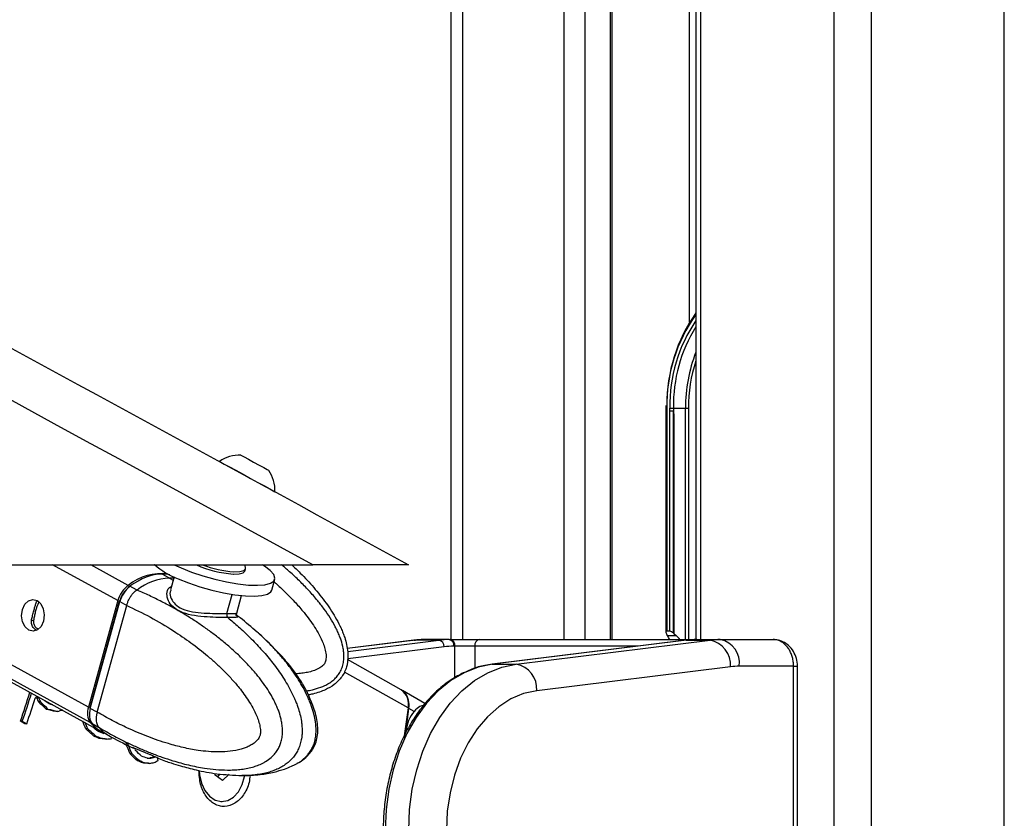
# Model space of a CAD drawing. Header units: millimetres. Extents: x 20 to 22981, y 40 to 19992.
# Tile 49 of 158: x 6504 to 6799, y 6536 to 6776. Entities that reach past the tile are written whole.
import ezdxf

# ---------------------------------------------------------------- set-up
doc = ezdxf.new("R2010")
doc.units = ezdxf.units.MM
doc.header["$LTSCALE"] = 2
doc.layers.add('COMPONENT_GEOMETRY', color=7, linetype='Continuous')
doc.styles.add('SLDTEXTSTYLE0', font='TXT', dxfattribs={"width": 0.75})
doc.dimstyles.new('SLDDIMSTYLE0', dxfattribs={"dimtxt": 100, "dimasz": 6.604, "dimexe": 0, "dimexo": 0.0625, "dimgap": 25, "dimtad": 0, "dimtih": 1, "dimtoh": 1, "dimdec": 0, "dimrnd": 1e-09, "dimzin": 12, "dimdsep": 46, "dimtxsty": 'SLDTEXTSTYLE0', "dimsah": 1, "dimcen": 0.09, "dimadec": 0, "dimazin": 3, "dimtfac": 1, "dimtdec": 0, "dimtofl": 0, "dimtmove": 0, "dimatfit": 3, "dimfxl": 1, "dimfrac": 2, "dimtolj": 1, "dimtzin": 12, "dimarcsym": 0})

# ---------------------------------------------------------------- blocks, each defined once
blk = doc.blocks.new('_D_4')
at = {"layer": 'COMPONENT_GEOMETRY', "color": 7}
for p, q in [((6638.52, 7959.49), (995.17, 7959.49)), ((1001.52, 7959.49), (1001.52, 5203.33)), ((801.45, 5183.02), (770.98, 5183.02)), ((770.98, 5183.02), (770.98, 5024.27)), ((1201.59, 5183.02), (1232.06, 5183.02)), ((1232.06, 5183.02), (1232.06, 5024.27)), ((770.98, 5024.27), (801.45, 5024.27)), ((1232.06, 5024.27), (1201.59, 5024.27)), ((1001.52, 2118.49), (1001.52, 4874.65)), ((6578.75, 2118.49), (995.17, 2118.49))]:
    blk.add_line(p, q, dxfattribs=at)
for points in [[(1001.52, 7959.49), (1000.51, 7952.89), (1002.54, 7952.89)], [(1001.52, 2118.49), (1002.54, 2125.1), (1000.51, 2125.1)]]:
    blk.add_solid(points, dxfattribs=at)
at = {"layer": 'COMPONENT_GEOMETRY', "color": 7, "char_height": 100, "attachment_point": 1, "style": 'SLDTEXTSTYLE0'}
for s, insert in [('9\'6.98"', (801.45, 5153.18)), ('2921mm', (728.74, 5003.56))]:
    blk.add_mtext(s, dxfattribs=dict(at, insert=insert))

msp = doc.modelspace()

# ---------------------------------------------------------------- linework, layer by layer
at = {"color": 8, "linetype": 'Continuous', "lineweight": 25}
for p, q in [((6748.24, 2191.49), (6748.24, 7939.49)), ((6759.31, 7939.49), (6759.31, 2191.49)), ((6799.26, 2191.49), (6799.26, 7939.49)), ((6708.14, 7760.96), (6708.14, 6590.02)), ((6636.74, 7234.49), (6636.74, 6590.02)), ((6667.23, 6590.02), (6667.23, 7146.36)), ((6673.4, 7141.84), (6673.4, 6590.02)), ((6681.18, 6590.02), (6681.18, 7136.14)), ((6704.86, 6685.26), (6704.86, 7128.96)), ((6698.06, 6659.49), (6697.76, 6659.49)), ((6703.63, 6590.02), (6703.63, 6659.49)), ((6704.51, 6659.49), (6704.51, 6590.02)), ((6525.09, 6565.09), (6438.96, 6612.47)), ((6524.54, 6569.68), (6446.76, 6612.47)), ((6533.39, 6601.7), (6513.81, 6612.47)), ((6536.47, 6606.28), (6525.23, 6612.47)), ((6548.9, 6608.45), (6549.97, 6607.83)), ((6509.75, 6601.31), (6509.21, 6601.6)), ((6566.07, 6597.83), (6567.66, 6603.57)), ((6508.18, 6595.5), (6507.49, 6595.88)), ((6622.61, 6589.83), (6602.18, 6587.3)), ((6602.31, 6586.45), (6629.68, 6589.83)), ((6622.12, 6589.8), (6622.61, 6589.83)), ((6706.73, 6590.02), (6706.78, 6590.02)), ((6631.22, 6587.84), (6602.32, 6584.26)), ((6634.44, 6578.56), (6634.44, 6588.02)), ((6640.4, 6588.02), (6640.4, 6581.37)), ((6689.24, 6588.02), (6640.4, 6588.02)), ((6620.43, 6569.48), (6601.35, 6580.25)), ((6736.06, 6582.02), (6737.23, 6582.02)), ((6619.43, 6574.11), (6619.35, 6574.11))]:
    msp.add_line(p, q, dxfattribs=at)
at = {"color": 7, "linetype": 'Continuous', "lineweight": 25}
for p, q in [((6706.75, 7760.96), (6706.75, 6590.02)), ((6633.39, 6590.02), (6633.39, 7244.18)), ((6681.61, 6590.02), (6681.61, 7135.82)), ((6697.77, 6660.28), (6697.76, 6659.49)), ((6697.76, 6659.49), (6697.76, 6592.2)), ((6698.06, 6659.49), (6698.06, 6592.49)), ((6698.98, 6658.63), (6698.98, 6659.49)), ((6698.98, 6659.49), (6700.03, 6659.49)), ((6698.98, 6592.49), (6698.98, 6658.63)), ((6699.99, 6591.95), (6699.99, 6658.63)), ((6700.03, 6659.49), (6703.63, 6659.49)), ((6700.12, 6657.51), (6700.12, 6591.84)), ((6703.63, 6659.49), (6704.51, 6659.49)), ((6578.6, 6640.81), (6578.61, 6640.8)), ((6580.47, 6634.38), (6580.5, 6634.36)), ((4051.92, 6612.47), (6591.82, 6612.47)), ((6437.42, 6612.47), (6527.99, 6562.64)), ((6544.59, 6612.29), (6544.27, 6612.47)), ((6548.9, 6608.45), (6546.66, 6609.68)), ((6571.48, 6610.56), (6571.67, 6611.27)), ((6550.24, 6608.79), (6549.17, 6604.91)), ((6579.54, 6604.83), (6580.44, 6608.09)), ((6538.99, 6604.9), (6537.01, 6605.99)), ((6539.12, 6604.85), (6538.99, 6604.9)), ((6549.29, 6604.87), (6549.22, 6604.69)), ((6508.99, 6601.35), (6509.21, 6601.6)), ((6533.39, 6601.7), (6524.54, 6569.68)), ((6533.79, 6601.55), (6524.95, 6569.53)), ((6525.1, 6569.37), (6533.95, 6601.39)), ((6533.95, 6601.39), (6536.02, 6600.25)), ((6569.03, 6597.96), (6570.48, 6603.2)), ((6527.18, 6568.24), (6536.02, 6600.24)), ((6536.02, 6600.25), (6536.02, 6600.24)), ((6568.63, 6597.57), (6569.1, 6597.24)), ((6698.98, 6592.49), (6698.06, 6592.49)), ((6622.12, 6589.8), (6602.17, 6587.33)), ((6629.68, 6589.83), (6622.61, 6589.83)), ((6632.76, 6590.02), (6625.69, 6590.02)), ((6632.76, 6590.02), (6633.03, 6590.02)), ((6633.03, 6590.02), (6641.96, 6590.02)), ((6641.96, 6590.02), (6706.78, 6590.02)), ((6703.8, 6589.82), (6645.69, 6582.63)), ((6703.93, 6589.83), (6645.81, 6582.64)), ((6652.88, 6582.64), (6711, 6589.83)), ((6698.22, 6591.25), (6698.03, 6591.53)), ((6698.22, 6591.25), (6700.83, 6591.25)), ((6700.12, 6591.84), (6700.83, 6591.25)), ((6703.8, 6589.82), (6703.93, 6589.83)), ((6703.93, 6589.83), (6711, 6589.83)), ((6706.78, 6590.02), (6707.01, 6590.02)), ((6707.01, 6590.02), (6714.08, 6590.02)), ((6714.08, 6590.02), (6729.95, 6590.02)), ((6634.44, 6588.02), (6634.17, 6588.02)), ((6640.4, 6588.02), (6634.44, 6588.02)), ((6618.39, 6574.9), (6602.3, 6583.99)), ((6645.69, 6582.63), (6645.81, 6582.64)), ((6645.81, 6582.64), (6652.88, 6582.64)), ((6717.15, 6581.86), (6659.03, 6574.67)), ((6736.06, 6582.02), (6719.73, 6582.02)), ((6736.06, 6418.02), (6736.06, 6582.02)), ((6737.23, 6418.02), (6737.23, 6582.02)), ((6625.49, 6570.81), (6618.77, 6574.68)), ((6509.65, 6572.55), (6509.08, 6572.55)), ((6510.3, 6571.18), (6509.73, 6571.18)), ((6512.51, 6569.07), (6511.95, 6569.07)), ((6515.36, 6568.4), (6514.79, 6568.4)), ((6527.18, 6568.23), (6525.1, 6569.37)), ((6620.43, 6569.48), (6619.17, 6560.39)), ((6622.21, 6568.45), (6620.63, 6569.36)), ((6504.71, 6565.52), (6504.15, 6565.52)), ((6505.49, 6564.77), (6504.15, 6565.52)), ((6504.71, 6565.52), (6506.05, 6564.77)), ((6527.18, 6568.24), (6527.18, 6568.23)), ((6506.05, 6564.77), (6505.49, 6564.77)), ((6524.37, 6563.2), (6523.81, 6563.2)), ((6525.63, 6564.79), (6527.61, 6563.71)), ((6527.61, 6563.71), (6527.74, 6563.63)), ((6526.75, 6561.03), (6526.18, 6561.03)), ((6528.38, 6560.37), (6527.81, 6560.37)), ((6528.47, 6562.38), (6530.63, 6561.2)), ((6530.01, 6560.13), (6529.45, 6560.13)), ((6536.35, 6558.74), (6535.79, 6558.74)), ((6538.63, 6557.32), (6542.73, 6555.64)), ((6537.62, 6555.7), (6537.05, 6555.7)), ((6539.83, 6553.65), (6539.26, 6553.65)), ((6543.64, 6554.5), (6543.08, 6554.5)), ((6544.56, 6554.84), (6543.99, 6554.84)), ((6545.69, 6554.33), (6547.7, 6553.57)), ((6541.39, 6553.01), (6540.83, 6553.01)), ((6542.91, 6552.84), (6542.35, 6552.84)), ((6562.56, 6549.31), (6562.54, 6549.85)), ((6564.73, 6547.71), (6562.56, 6549.31)), ((6564.11, 6549.58), (6563.25, 6548.8)), ((6566.8, 6549.58), (6564.73, 6547.71)), ((6564.26, 6541.42), (6564.62, 6541.42))]:
    msp.add_line(p, q, dxfattribs=at)
at = {"color": 7, "linetype": 'Continuous', "lineweight": 25, "flags": 128}
for points in [[(6570.27, 6645.36), (6570.47, 6645.25), (6571.26, 6644.82), (6572.54, 6644.12), (6574.1, 6643.27), (6575.72, 6642.39), (6577.14, 6641.61), (6578.15, 6641.05), (6578.6, 6640.81)], [(6563.83, 6643.48), (6563.84, 6643.47), (6564.28, 6643.24), (6565.29, 6642.69), (6566.82, 6641.85), (6568.75, 6640.8), (6570.92, 6639.61), (6573.19, 6638.37), (6575.39, 6637.17), (6577.34, 6636.1), (6578.91, 6635.24), (6579.98, 6634.65), (6580.47, 6634.38)], [(6550.29, 6612.47), (6552.33, 6611.52), (6555.48, 6610.26), (6558.9, 6609.1), (6562.44, 6608.1), (6565.99, 6607.29), (6569.39, 6606.71), (6572.52, 6606.37), (6575.25, 6606.29), (6577.49, 6606.47), (6579.15, 6606.9), (6580.16, 6607.57), (6580.49, 6608.46), (6580.11, 6609.52), (6579.06, 6610.72), (6577.35, 6612.01), (6576.64, 6612.46)], [(6568.01, 6609.66), (6569.74, 6609.71), (6570.92, 6610.01), (6571.47, 6610.53), (6571.48, 6610.56)], [(6568.2, 6610.37), (6569.94, 6610.42), (6571.12, 6610.72), (6571.66, 6611.24), (6571.68, 6611.6)], [(6571.68, 6611.6), (6571.44, 6612.5), (6571.43, 6612.53)], [(6551.43, 6608.26), (6554.58, 6606.99), (6558, 6605.84), (6561.54, 6604.84), (6565.08, 6604.03), (6568.49, 6603.45), (6571.61, 6603.11), (6574.35, 6603.02), (6576.59, 6603.21), (6578.25, 6603.64), (6579.26, 6604.31), (6579.54, 6604.83)], [(6536.72, 6605.75), (6536.7, 6605.83), (6536.71, 6605.91), (6536.72, 6605.97), (6536.76, 6606.01), (6536.8, 6606.03), (6536.86, 6606.04), (6536.93, 6606.02), (6537.01, 6605.99)], [(6509.13, 6601.76), (6510.24, 6600.75), (6511, 6599.22), (6511.28, 6597.39), (6511.05, 6595.55), (6510.34, 6593.97), (6509.25, 6592.89), (6507.96, 6592.49), (6506.65, 6592.81), (6505.54, 6593.82), (6504.78, 6595.35), (6504.5, 6597.18), (6504.73, 6599.02), (6505.44, 6600.6), (6506.53, 6601.68), (6507.82, 6602.08), (6509.13, 6601.76)], [(6533.97, 6601.61), (6533.9, 6601.6), (6533.84, 6601.59), (6533.81, 6601.57), (6533.79, 6601.55)], [(6645.81, 6582.64), (6641.49, 6581.72), (6637.29, 6580.06), (6633.26, 6577.68), (6629.47, 6574.61), (6625.97, 6570.9), (6622.83, 6566.61), (6620.08, 6561.81), (6617.77, 6556.56), (6615.94, 6550.95), (6614.61, 6545.07), (6613.81, 6539), (6613.54, 6532.83)], [(6620.61, 6532.83), (6620.88, 6539), (6621.69, 6545.07), (6623.01, 6550.95), (6624.85, 6556.56), (6627.15, 6561.81), (6629.9, 6566.61), (6633.04, 6570.9), (6636.54, 6574.61), (6640.33, 6577.68), (6644.36, 6580.06), (6648.56, 6581.72), (6652.88, 6582.64)], [(6659.03, 6574.67), (6655.08, 6573.8), (6651.24, 6572.18), (6647.6, 6569.85), (6644.2, 6566.85), (6641.13, 6563.23), (6638.42, 6559.06), (6636.14, 6554.41), (6634.32, 6549.37), (6633, 6544.02), (6632.19, 6538.48), (6631.92, 6532.83)], [(6524.95, 6569.53), (6524.95, 6569.53), (6524.96, 6569.49), (6524.99, 6569.46), (6525.04, 6569.42), (6525.1, 6569.37)], [(6525.09, 6565.09), (6526.68, 6563.52), (6528.24, 6562.52)], [(6557.74, 6550.73), (6557.84, 6549.42), (6558.43, 6546.9), (6559.47, 6544.69), (6560.9, 6542.97), (6562.61, 6541.85), (6564.46, 6541.43), (6566.33, 6541.73), (6568.06, 6542.72), (6569.55, 6544.35), (6570.67, 6546.48), (6571.34, 6548.96), (6571.38, 6549.23)]]:
    msp.add_lwpolyline(points, dxfattribs=at)
at = {"color": 8, "linetype": 'Continuous', "lineweight": 25, "flags": 128}
for points in [[(6550.12, 6608.38), (6550.05, 6608.39), (6548.9, 6608.45)], [(6533.79, 6601.55), (6533.79, 6601.54), (6533.8, 6601.51), (6533.83, 6601.47), (6533.88, 6601.43), (6533.95, 6601.39)]]:
    msp.add_lwpolyline(points, dxfattribs=at)
at = {"color": 7, "linetype": 'Continuous', "lineweight": 25}
for centre, radius, start, end in [((6745.8, 6660.54), 47.76, 144.836, 180.2698), ((6744.56, 6660.32), 44.54, 148.0771, 181.0691), ((6569.88, 6634.73), 10.63, 87.864, 124.6615), ((6569.88, 6634.73), 10.63, 357.9848, 34.7824), ((6546.36, 6594.19), 15.62, 82.109, 129.2578), ((6559.33, 6629.38), 22.55, 228.3866, 249.5012), ((6570.23, 6641.93), 32.34, 245.8129, 266.0617), ((6570.48, 6642.79), 32.5, 248.9326, 265.9842), ((6549.57, 6591.54), 16.92, 92.2911, 128.1537), ((6541.71, 6599.43), 8.63, 127.375, 164.7379), ((6567.23, 6597.47), 1.22, 162.5749, 225.0216), ((6625.69, 6564.94), 25.09, 90.0053, 97.0613), ((6632.76, 6564.94), 25.09, 90.0053, 97.0613), ((6629.31, 6587.96), 1.91, 356.5252, 78.7875), ((6632.41, 6588.27), 1.79, 351.9505, 78.5782), ((6632.68, 6588.27), 1.79, 351.9505, 78.5782), ((6642.21, 6588.22), 1.82, 97.8744, 186.1427), ((6707.01, 6564.94), 25.09, 90.0053, 97.0613), ((6714.08, 6564.94), 25.09, 90.0053, 97.0613), ((6709.51, 6582.33), 7.65, 356.5252, 78.7875), ((6712.66, 6583.02), 7.14, 351.9505, 78.5782), ((6634.18, 6563.94), 24.08, 90.0053, 97.0613), ((6651.4, 6575.14), 7.65, 356.5252, 78.7875), ((6719.74, 6560.95), 21.07, 90.0053, 97.0613), ((6615.31, 6570.65), 5.25, 347.0881, 54.0442), ((6197.14, 6671.2), 324.69, 341.0058, 342.6168), ((6197.64, 6671.22), 324.75, 341.0059, 342.5675), ((6198.52, 6670.62), 325.24, 341.0068, 342.4288), ((6614.8, 6570.41), 5.93, 349.792, 38.596), ((6529.43, 6567.94), 5.19, 160.3534, 213.3192), ((6354.7, 6600.77), 267.78, 351.798, 353.2627), ((6561.06, 6550.75), 2.92, 318.3845, 338.63)]:
    msp.add_arc(centre, radius, start, end, dxfattribs=at)
at = {"color": 8, "linetype": 'Continuous', "lineweight": 25}
for centre, radius, start, end in [((6744.62, 6660.46), 46.57, 144.3962, 181.1904), ((6744.13, 6660.42), 45.16, 145.8596, 181.1837), ((6748.57, 6659.76), 44.94, 158.518, 180.3432), ((6749.31, 6659.63), 44.8, 161.8032, 180.1752), ((6535.38, 6569.77), 9.8, 218.8016, 241.0487)]:
    msp.add_arc(centre, radius, start, end, dxfattribs=at)
at = {"color": 7, "linetype": 'Continuous', "lineweight": 25}
for centre, major_axis, ratio, start_param, end_param in [((6761.84, 6659.49), (61.81, 0), 0.582425, 3.141593, 3.196534), ((6541.06, 6589.41), (10.34, 19.14), 0.647541, 0.341168, 0.949414), ((6541.06, 6589.41), (10.63, 18.97), 0.671543, 0.198472, 0.351285), ((6538.13, 6601.41), (2.86, 5.28), 0.648437, 0.949758, 1.912309), ((6537.72, 6601.63), (2.57, 4.75), 0.647199, 0.949283, 1.911834), ((6698.76, 6591.49), (0.924, -0.924), 0.414214, 2.748894, 4.284783), ((6699.69, 6591.49), (0.924, -0.924), 0.414214, 1.658095, 2.748894), ((6700.29, 6592.41), (0.924, -0.924), 0.414214, 4.799688, 4.930555), ((6695.33, 6587.01), (0, 6), 0.682414, 5.239173, 5.497787), ((6695.73, 6587.01), (7.21, 0), 0.831789, 0.526784, 0.785398), ((6353.28, 6579.64), (217.17, 135.06), 0.398164, 5.236918, 5.24019), ((6339.68, 6587), (-201.04, 335.56), 0.364496, 4.451329, 4.455307), ((6290.21, 6615.25), (1368, -1012.09), 0.056924, 1.451926, 1.452325), ((6340.24, 6587), (-201.04, 335.56), 0.364496, 4.451329, 4.455307), ((6334.18, 6590.42), (-386.87, 445.14), 0.211299, 4.488979, 4.489536), ((6286.18, 6617.53), (1520, -1098.65), 0.050846, 1.458031, 1.458774), ((6317.41, 6599.57), (669.68, -611.18), 0.121808, 1.388625, 1.392053), ((6317.97, 6599.57), (669.68, -611.18), 0.121808, 1.388625, 1.392053), ((6387.29, 6560.11), (775.94, -177.63), 0.04645, 1.416377, 1.420091), ((6387.86, 6560.11), (775.94, -177.63), 0.04645, 1.416377, 1.420091), ((6383.91, 6562.34), (802.38, -192.88), 0.046858, 1.419376, 1.420819), ((6364.46, 6573.32), (295.53, 93.11), 0.181832, 5.190042, 5.195717), ((6529.28, 6569.4), (2.86, 5.28), 0.648437, 1.912309, 2.874859), ((6354.68, 6578.52), (-180.8, 324.17), 0.39107, 4.451443, 4.458348), ((6355.25, 6578.52), (-180.8, 324.17), 0.39107, 4.451443, 4.457117), ((6327.84, 6593.68), (745.21, -654.99), 0.108879, 1.398061, 1.40135), ((6328.41, 6593.68), (745.21, -654.99), 0.108879, 1.398061, 1.40135), ((6538.87, 6581.48), (10.34, 19.14), 0.647541, 2.874515, 3.136768), ((6334.13, 6590.45), (743.86, -654.21), 0.109087, 1.40495, 1.406999), ((6418.2, 6542.97), (1262.23, -456.73), 0.041431, 1.497708, 1.499233), ((6442.49, 6528.93), (1595.02, -646.43), 0.035576, 1.531704, 1.532726), ((6443.06, 6528.93), (1595.02, -646.43), 0.035576, 1.531704, 1.532726), ((6394.3, 6556.15), (614.03, -84.16), 0.036841, 1.353935, 1.35667), ((6394.87, 6556.15), (614.03, -84.16), 0.036841, 1.353935, 1.35667), ((6384.18, 6562.18), (393.54, 40.93), 0.046508, 5.08716, 5.091285), ((6368.2, 6570.89), (-174.66, 320.77), 0.399605, 4.451853, 4.461125), ((6368.77, 6570.89), (-174.66, 320.77), 0.399605, 4.451853, 4.461125), ((6371.09, 6569.57), (-165.6, 315.82), 0.412621, 4.459468, 4.460421), ((6349.43, 6581.81), (693.5, -625.01), 0.117433, 1.398691, 1.40138), ((6342.52, 6585.39), (713.34, -636.53), 0.114006, 1.394233, 1.397433), ((6343.09, 6585.39), (713.34, -636.53), 0.114006, 1.394233, 1.397433), ((6456.55, 6521), (1614.63, -657.58), 0.035264, 1.53294, 1.533912), ((6457.11, 6521), (1614.63, -657.58), 0.035264, 1.53294, 1.533912), ((6426.24, 6538.43), (1139.67, -386.65), 0.043709, 1.483624, 1.485202), ((6395.27, 6555.6), (418.49, 27.17), 0.0272, 5.069341, 5.071592), ((6395.84, 6555.6), (418.49, 27.17), 0.0272, 5.068157, 5.071592), ((6390.63, 6558.22), (308, 86.62), 0.157492, 5.185333, 5.188762), ((6391.2, 6558.22), (308, 86.62), 0.157492, 5.185333, 5.188762), ((6391.05, 6558.3), (269.35, 106.73), 0.241908, 5.218882, 5.224076), ((6381.08, 6563.94), (-83.25, 276.1), 0.546392, 4.512695, 4.515661), ((6405.19, 6550), (571.17, -59.47), 0.030517, 1.331465, 1.334207), ((6405.75, 6550), (571.17, -59.47), 0.030517, 1.331465, 1.334207), ((6395.58, 6555.75), (363.51, 57.24), 0.076266, 5.117667, 5.121835)]:
    msp.add_ellipse(centre, major_axis=major_axis, ratio=ratio, start_param=start_param, end_param=end_param, dxfattribs=at)
for points, knots in [([(6591.82, 6612.47), (6385.14, 6725.29), (5990.82, 6940.55), (5458.3, 7231.57), (5063.47, 7447.73), (4787.38, 7599.42), (4635.48, 7683.21), (4552.76, 7729.14), (4538.7, 7736.95)], [0, 0, 0, 0, 0.301545, 0.575336, 0.777328, 0.878324, 0.97932, 1, 1, 1, 1]), ([(5436.47, 7258.52), (5540.43, 7201.78), (5679.05, 7126.12), (5886.93, 7012.69), (6060.15, 6918.18), (6257.49, 6810.53), (6444.29, 6708.62), (6561.81, 6644.52), (6620.57, 6612.47)], [0, 0, 0, 0, 0.263323, 0.351097, 0.526646, 0.702194, 0.851097, 1, 1, 1, 1]), ([(6698.98, 6658.63), (6699.01, 6658.63), (6699.12, 6658.63), (6699.36, 6658.63), (6699.7, 6658.63), (6699.9, 6658.63), (6699.99, 6658.63)], [0, 0, 0, 0, 0.090131, 0.431109, 0.74027, 1, 1, 1, 1]), ([(6699.99, 6658.63), (6699.99, 6658.63), (6699.99, 6658.63), (6699.99, 6658.63), (6700, 6658.63), (6700.01, 6658.6), (6700.02, 6658.5), (6700.06, 6658.13), (6700.09, 6657.79), (6700.12, 6657.51)], [0, 0, 0, 0, 0.001216, 0.00282, 0.005802, 0.018793, 0.070056, 0.274202, 1, 1, 1, 1]), ([(6585.51, 6612.47), (6586.38, 6611.65), (6587.97, 6610.15), (6590.15, 6607.85), (6592.13, 6605.65), (6594.02, 6603.37), (6595.82, 6601.01), (6597.48, 6598.59), (6599, 6596.07), (6600.13, 6593.87), (6600.91, 6592.03), (6601.5, 6590.41), (6602.03, 6588.5), (6602.33, 6586.68), (6602.42, 6584.82), (6602.32, 6583.32), (6601.95, 6581.69), (6601.43, 6580.29), (6600.59, 6578.85), (6599.51, 6577.57), (6597.91, 6576.17), (6595.99, 6575.06), (6593.8, 6574.2), (6592.08, 6573.69), (6590.94, 6573.47), (6590.49, 6573.39)], [0, 0, 0, 0, 0.070008, 0.127701, 0.185455, 0.243437, 0.301521, 0.358553, 0.41577, 0.473823, 0.503057, 0.532372, 0.575284, 0.61872, 0.64029, 0.683918, 0.706104, 0.738127, 0.771084, 0.803108, 0.835936, 0.895362, 0.93178, 0.973595, 1, 1, 1, 1]), ([(6620.57, 6612.47), (6620.51, 6612.47), (6620.38, 6612.47), (6619.26, 6612.47), (6617.55, 6612.47), (6615.48, 6612.47), (6612.79, 6612.47), (6608.72, 6612.47), (6603.45, 6612.47), (6597.39, 6612.47), (6593.68, 6612.47), (6591.82, 6612.47)], [0, 0, 0, 0, 0.126422, 0.252572, 0.339466, 0.426258, 0.513661, 0.601078, 0.759673, 0.879728, 1, 1, 1, 1]), ([(6527.74, 6563.63), (6527.74, 6563.63), (6529.25, 6562.73), (6532.31, 6561.01), (6536.47, 6558.92), (6540.16, 6557.25), (6543.36, 6555.92), (6546.6, 6554.71), (6550.34, 6553.48), (6553.79, 6552.54), (6556.95, 6551.85), (6559.69, 6551.36), (6562.8, 6550.98), (6565.74, 6550.83), (6568.14, 6550.89), (6570.01, 6551.03), (6571.87, 6551.3), (6573.64, 6551.7), (6575.3, 6552.23), (6576.62, 6552.8), (6578.01, 6553.56), (6579.15, 6554.38), (6580.23, 6555.44), (6581.02, 6556.42), (6581.69, 6557.56), (6582.22, 6558.84), (6582.6, 6560.25), (6582.79, 6561.85), (6582.76, 6563.51), (6582.57, 6565.03), (6582.18, 6566.82), (6581.68, 6568.41), (6581.03, 6570.02), (6580.45, 6571.27), (6579.56, 6572.99), (6578.32, 6575.05), (6576.69, 6577.4), (6574.78, 6579.83), (6572.6, 6582.3), (6570.15, 6584.81), (6567.6, 6587.17), (6564.96, 6589.42), (6562.24, 6591.57), (6559.45, 6593.61), (6556.62, 6595.54), (6553.52, 6597.5), (6550.16, 6599.47), (6546.52, 6601.41), (6542.85, 6603.21), (6540.37, 6604.32), (6539.12, 6604.85), (6539.12, 6604.85)], [0, 0, 0, 0, 0.000001, 0.042299, 0.084662, 0.113207, 0.141774, 0.170414, 0.199082, 0.240084, 0.260638, 0.28121, 0.310911, 0.340706, 0.356783, 0.372888, 0.389105, 0.405375, 0.419337, 0.433377, 0.441759, 0.458722, 0.46735, 0.477162, 0.487179, 0.495775, 0.505905, 0.516388, 0.527134, 0.538144, 0.546396, 0.563139, 0.571618, 0.581606, 0.591626, 0.611828, 0.632439, 0.653131, 0.679323, 0.705597, 0.73206, 0.758566, 0.785561, 0.812587, 0.839695, 0.866827, 0.900037, 0.933281, 0.966624, 0.999999, 1, 1, 1, 1]), ([(6536.02, 6600.25), (6536.11, 6600.56), (6536.3, 6601.2), (6536.72, 6602.12), (6537.23, 6603), (6537.78, 6603.75), (6538.36, 6604.37), (6538.75, 6604.72), (6538.97, 6604.89), (6538.99, 6604.9)], [0, 0, 0, 0, 0.172718, 0.350448, 0.523165, 0.700887, 0.842086, 0.985971, 1, 1, 1, 1]), ([(6507.51, 6595.99), (6507.61, 6596.41), (6507.8, 6597.26), (6508.16, 6598.64), (6508.49, 6599.83), (6508.77, 6600.75), (6508.92, 6601.15), (6508.99, 6601.35)], [0, 0, 0, 0, 0.222076, 0.445772, 0.640142, 0.821651, 1, 1, 1, 1]), ([(6508.18, 6595.5), (6508.23, 6595.94), (6508.33, 6596.75), (6508.62, 6598.09), (6508.94, 6599.29), (6509.27, 6600.28), (6509.54, 6600.93), (6509.71, 6601.19), (6509.77, 6601.29)], [0, 0, 0, 0, 0.211369, 0.388355, 0.566092, 0.727316, 0.897886, 1, 1, 1, 1]), ([(6536.02, 6600.24), (6538.4, 6599.11), (6543.17, 6596.84), (6549.58, 6593.03), (6555.29, 6589.12), (6559.49, 6585.83), (6562.76, 6582.96), (6565.17, 6580.65), (6567.52, 6578.2), (6569.53, 6575.86), (6571.2, 6573.67), (6572.58, 6571.66), (6573.86, 6569.52), (6574.87, 6567.49), (6575.59, 6565.59), (6575.97, 6564.19), (6576.14, 6563.04), (6576.17, 6562.29), (6576.1, 6561.64), (6575.97, 6561.13), (6575.76, 6560.63), (6575.46, 6560.15), (6574.88, 6559.46), (6574, 6558.72), (6572.81, 6558.02), (6571.58, 6557.49), (6569.69, 6556.88), (6567.08, 6556.41), (6563.83, 6556.23), (6560.6, 6556.37), (6556.98, 6556.79), (6552.95, 6557.56), (6547.92, 6558.89), (6542.34, 6560.81), (6536.74, 6563.2), (6531.68, 6565.69), (6528.68, 6567.39), (6527.18, 6568.24)], [0, 0, 0, 0, 0.073738, 0.14775, 0.20409, 0.260616, 0.289263, 0.317953, 0.346811, 0.375753, 0.395318, 0.414939, 0.434828, 0.454884, 0.467894, 0.48112, 0.487197, 0.493393, 0.497432, 0.501609, 0.505043, 0.510136, 0.515353, 0.527914, 0.540826, 0.553414, 0.566082, 0.598147, 0.630574, 0.661678, 0.692891, 0.736823, 0.780893, 0.842838, 0.905002, 0.952464, 1, 1, 1, 1]), ([(6569.18, 6597.18), (6569.18, 6597.18), (6569.22, 6597.15), (6569.13, 6597.22), (6568.96, 6597.56), (6569.03, 6597.85), (6569.06, 6597.97)], [0, 0, 0, 0, 0.001012, 0.416614, 0.755335, 1, 1, 1, 1]), ([(6509.11, 6592.71), (6508.78, 6592.91), (6508.1, 6593.32), (6507.49, 6594.45), (6507.4, 6595.41), (6507.5, 6595.91), (6507.51, 6595.99)], [0, 0, 0, 0, 0.316542, 0.636079, 0.942993, 1, 1, 1, 1]), ([(6509.52, 6593.18), (6509.4, 6593.22), (6508.95, 6593.39), (6508.42, 6594.07), (6508.15, 6594.89), (6508.17, 6595.38), (6508.18, 6595.5)], [0, 0, 0, 0, 0.136209, 0.511367, 0.881597, 1, 1, 1, 1]), ([(6574.45, 6592.83), (6572.81, 6594.28), (6571.06, 6595.84), (6569.22, 6597.14), (6569.1, 6597.23)], [0, 0, 0, 0, 0.933663, 1, 1, 1, 1]), ([(6587.09, 6552.84), (6587.13, 6552.85), (6587.72, 6553.14), (6588.55, 6553.73), (6589.57, 6554.6), (6590.34, 6555.41), (6591.09, 6556.39), (6591.74, 6557.53), (6592.26, 6558.81), (6592.63, 6560.22), (6592.83, 6561.82), (6592.85, 6563.48), (6592.7, 6565.01), (6592.4, 6566.79), (6592, 6568.39), (6591.47, 6569.99), (6591, 6571.25), (6590.28, 6572.96), (6589.27, 6575.02), (6587.93, 6577.37), (6586.37, 6579.8), (6584.57, 6582.27), (6582.55, 6584.77), (6580.45, 6587.14), (6578.26, 6589.39), (6576.16, 6591.4), (6574.76, 6592.61), (6574.14, 6593.15)], [0, 0, 0, 0, 0.0029985, 0.04789, 0.0705862, 0.0935909, 0.1197538, 0.1464648, 0.1693848, 0.1963947, 0.2243462, 0.2529999, 0.2823552, 0.3043585, 0.3490025, 0.3716094, 0.3982427, 0.4249601, 0.4788265, 0.5337842, 0.5889565, 0.6587932, 0.7288503, 0.7994097, 0.8700864, 0.9420663, 1, 1, 1, 1]), ([(6587.09, 6552.84), (6587.28, 6552.93), (6588.19, 6553.36), (6589.55, 6554.41), (6590.99, 6555.87), (6592.12, 6557.46), (6592.89, 6559.31), (6593.33, 6561.41), (6593.39, 6563.71), (6593.1, 6566.11), (6592.47, 6568.49), (6591.49, 6571.32), (6590.05, 6574.58), (6587.97, 6578.16), (6585.51, 6581.59), (6582.62, 6584.98), (6579.18, 6588.47), (6576.59, 6591.1), (6575.01, 6592.39), (6574.89, 6592.48)], [0, 0, 0, 0, 0.013652, 0.065351, 0.101411, 0.136853, 0.173657, 0.213059, 0.254544, 0.299616, 0.346868, 0.392665, 0.474348, 0.558248, 0.647466, 0.744692, 0.853841, 0.988748, 1, 1, 1, 1]), ([(6625.69, 6590.02), (6624.81, 6590), (6623.62, 6589.98), (6622.43, 6589.84), (6622.12, 6589.8)], [0, 0, 0, 0, 0.738202, 1, 1, 1, 1]), ([(6736.06, 6582.02), (6736.04, 6582.46), (6736.01, 6583.35), (6735.75, 6584.64), (6735.33, 6585.87), (6734.77, 6586.99), (6734.07, 6587.97), (6733.26, 6588.78), (6732.35, 6589.42), (6731.47, 6589.8), (6730.66, 6589.99), (6730.19, 6590.01), (6729.95, 6590.02)], [0, 0, 0, 0, 0.104655, 0.212303, 0.316738, 0.424134, 0.528891, 0.636619, 0.74238, 0.851183, 0.925087, 1, 1, 1, 1]), ([(6737.22, 6582.02), (6737.22, 6582.05), (6737.28, 6582.84), (6736.98, 6584.41), (6736.1, 6586.54), (6734.67, 6588.27), (6732.93, 6589.41), (6731.32, 6590), (6730.31, 6589.96), (6729.96, 6589.94)], [0, 0, 0, 0, 0.0072353, 0.1932103, 0.3831253, 0.5750223, 0.7440889, 0.9103232, 1, 1, 1, 1]), ([(6639.1, 6580.92), (6637.96, 6580.43), (6635.52, 6579.4), (6631.99, 6577.1), (6628.53, 6574.2), (6625.32, 6570.76), (6622.41, 6566.84), (6619.83, 6562.48), (6617.63, 6557.75), (6615.82, 6552.71), (6614.43, 6547.41), (6613.48, 6541.93), (6613.02, 6537.04), (6612.97, 6534), (6612.95, 6532.83)], [0, 0, 0, 0, 0.075973, 0.162036, 0.248467, 0.335227, 0.422233, 0.509398, 0.596648, 0.683931, 0.771215, 0.85849, 0.94576, 1, 1, 1, 1]), ([(6645.69, 6582.63), (6644.96, 6582.52), (6642.88, 6582.2), (6640.66, 6581.65), (6639.25, 6580.99), (6639.1, 6580.92)], [0, 0, 0, 0, 0.329072, 0.931306, 1, 1, 1, 1]), ([(6618.62, 6574.75), (6618.65, 6574.74), (6618.8, 6574.7), (6619.1, 6574.46), (6619.38, 6574.16), (6619.43, 6574.11)], [0, 0, 0, 0, 0.146798, 0.842752, 1, 1, 1, 1]), ([(6622.21, 6568.45), (6621.6, 6567.62), (6620.45, 6566.06), (6619.97, 6563.69), (6619.74, 6562.57)], [0, 0, 0, 0, 0.528128, 1, 1, 1, 1]), ([(6625.17, 6570.1), (6624.77, 6570.1), (6623.83, 6570.11), (6622.81, 6569.06), (6622.21, 6568.45)], [0, 0, 0, 0, 0.415091, 1, 1, 1, 1]), ([(6527.18, 6568.23), (6527.1, 6567.93), (6526.94, 6567.3), (6526.85, 6566.4), (6526.88, 6565.54), (6527.03, 6564.82), (6527.27, 6564.22), (6527.47, 6563.88), (6527.6, 6563.72), (6527.61, 6563.71)], [0, 0, 0, 0, 0.1727117, 0.3504341, 0.523145, 0.7008597, 0.8420721, 0.9859711, 1, 1, 1, 1]), ([(6530.63, 6561.2), (6532.86, 6559.99), (6535.29, 6558.66), (6537.81, 6557.57), (6538.02, 6557.48)], [0, 0, 0, 0, 0.915334, 1, 1, 1, 1]), ([(6537.68, 6557.65), (6537.67, 6557.66), (6537.64, 6557.7), (6537.94, 6557.62), (6538.41, 6557.42), (6538.63, 6557.32)], [0, 0, 0, 0, 0.153857, 0.588282, 1, 1, 1, 1]), ([(6538.35, 6557.44), (6538.35, 6557.44), (6538.1, 6557.39), (6537.91, 6557.5), (6537.71, 6557.61)], [0, 0, 0, 0, 0.000259, 1, 1, 1, 1]), ([(6542.73, 6555.64), (6542.98, 6555.54), (6543.5, 6555.33), (6544.44, 6554.9), (6545.18, 6554.56), (6545.59, 6554.38), (6545.69, 6554.33)], [0, 0, 0, 0, 0.29905, 0.59799, 0.901491, 1, 1, 1, 1]), ([(6547.7, 6553.55), (6548.24, 6553.36), (6549.71, 6552.85), (6552.76, 6551.92), (6557.31, 6550.73), (6563.43, 6549.54), (6568.09, 6549.32), (6570.62, 6549.2)], [0, 0, 0, 0, 0.074949, 0.203396, 0.408515, 0.680061, 1, 1, 1, 1]), ([(6573.01, 6549.33), (6572.95, 6548.57), (6572.75, 6546.35), (6571.13, 6543.21), (6568.52, 6540.61), (6565.88, 6539.8), (6563.81, 6540.02), (6562.32, 6540.62), (6560.96, 6541.63), (6559.41, 6543.45), (6557.97, 6546.49), (6557.78, 6549.34), (6557.68, 6550.75)], [0, 0, 0, 0, 0.070106, 0.205317, 0.339718, 0.472875, 0.539145, 0.605648, 0.671779, 0.738348, 0.871294, 1, 1, 1, 1]), ([(6570.61, 6549.2), (6572.42, 6549.25), (6575.63, 6549.34), (6579.9, 6550.1), (6583.03, 6551.02), (6585.25, 6551.89), (6586.43, 6552.49), (6586.92, 6552.74)], [0, 0, 0, 0, 0.334267, 0.589201, 0.776626, 0.906868, 1, 1, 1, 1])]:
    msp.add_open_spline(points, degree=3, knots=knots, dxfattribs=at)
at = {"color": 8, "linetype": 'Continuous', "lineweight": 25}
for points, knots in [([(6589.93, 6574.62), (6590.54, 6574.72), (6591.56, 6574.9), (6593.41, 6575.39), (6595.05, 6576), (6596.66, 6576.86), (6597.86, 6577.69), (6598.93, 6578.7), (6599.83, 6579.87), (6600.53, 6581.21), (6601.01, 6582.75), (6601.21, 6584.4), (6601.17, 6585.95), (6600.92, 6587.78), (6600.48, 6589.45), (6599.87, 6591.14), (6599.29, 6592.49), (6598.38, 6594.33), (6597.06, 6596.58), (6595.28, 6599.18), (6593.16, 6601.91), (6590.69, 6604.73), (6587.86, 6607.62), (6585.12, 6610.2), (6583.28, 6611.78), (6582.47, 6612.47)], [0, 0, 0, 0, 0.036048, 0.061335, 0.112509, 0.138538, 0.168139, 0.198361, 0.224294, 0.254854, 0.286479, 0.318899, 0.352113, 0.377009, 0.427521, 0.453099, 0.483233, 0.513462, 0.574408, 0.63659, 0.699014, 0.77803, 0.857295, 0.937129, 1, 1, 1, 1]), ([(6580.23, 6607.33), (6580.5, 6607.1), (6581.76, 6606.01), (6583.92, 6603.94), (6586.67, 6601.12), (6588.98, 6598.45), (6590.88, 6595.99), (6592.41, 6593.77), (6593.8, 6591.44), (6594.84, 6589.25), (6595.51, 6587.24), (6595.81, 6585.79), (6595.85, 6584.63), (6595.78, 6583.88), (6595.6, 6583.25), (6595.35, 6582.77), (6594.99, 6582.31), (6594.53, 6581.89), (6593.66, 6581.3), (6592.37, 6580.72), (6590.7, 6580.24), (6588.99, 6579.94), (6587.67, 6579.76), (6586.92, 6579.76), (6586.75, 6579.76)], [0, 0, 0, 0, 0.027333, 0.126785, 0.226823, 0.327153, 0.394974, 0.462991, 0.531937, 0.601461, 0.646563, 0.692412, 0.713478, 0.734954, 0.748957, 0.763436, 0.77534, 0.792994, 0.811082, 0.854622, 0.899382, 0.94302, 0.986936, 1, 1, 1, 1]), ([(6566.37, 6596.6), (6566.17, 6596.61), (6565.12, 6596.61), (6562.78, 6596.65), (6559.16, 6596.82), (6555.44, 6597.28), (6552.16, 6598.26), (6549.77, 6599.78), (6548.34, 6601.71), (6547.95, 6603.78), (6548.32, 6605.43), (6549.23, 6605.86), (6549.46, 6605.96)], [0, 0, 0, 0, 0.026506, 0.138416, 0.252662, 0.374435, 0.493874, 0.60327, 0.712696, 0.829841, 0.958483, 1, 1, 1, 1]), ([(6549.22, 6604.69), (6549.16, 6604.56), (6548.84, 6603.89), (6549.25, 6602.35), (6550.44, 6600.53), (6552.67, 6599.1), (6555.74, 6598.25), (6559.24, 6597.92), (6562.66, 6597.84), (6564.88, 6597.83), (6565.88, 6597.83), (6566.07, 6597.83)], [0, 0, 0, 0, 0.030024, 0.1671078, 0.2935087, 0.4190354, 0.5569532, 0.6995881, 0.8349641, 0.9683651, 1, 1, 1, 1]), ([(6566.07, 6597.83), (6566.75, 6597.83), (6568.18, 6597.83), (6569.05, 6597.81), (6568.95, 6597.95), (6568.92, 6597.99)], [0, 0, 0, 0, 0.407755, 0.866196, 1, 1, 1, 1]), ([(6569.1, 6597.24), (6569.13, 6597.22), (6569.56, 6596.92), (6569.48, 6596.77), (6568.64, 6596.6), (6567.1, 6596.6), (6566.37, 6596.6)], [0, 0, 0, 0, 0.022987, 0.350021, 0.694811, 1, 1, 1, 1]), ([(6566.37, 6596.6), (6567.43, 6595.71), (6569.67, 6593.81), (6572.99, 6590.68), (6575.77, 6587.79), (6577.93, 6585.33), (6579.52, 6583.4), (6581.05, 6581.38), (6582.52, 6579.28), (6583.91, 6577.09), (6585.2, 6574.78), (6586.19, 6572.75), (6586.9, 6571.03), (6587.46, 6569.49), (6588.01, 6567.67), (6588.38, 6565.9), (6588.61, 6564.08), (6588.68, 6562.58), (6588.57, 6560.91), (6588.33, 6559.45), (6587.87, 6557.92), (6587.23, 6556.51), (6586.23, 6554.91), (6584.98, 6553.56), (6583.53, 6552.42), (6582.19, 6551.6), (6580.73, 6550.91), (6579.24, 6550.36), (6577.53, 6549.89), (6575.64, 6549.52), (6573.55, 6549.29), (6571.87, 6549.19), (6570.89, 6549.21), (6570.6, 6549.21)], [0, 0, 0, 0, 0.0656329, 0.1387834, 0.2121009, 0.2491034, 0.2861446, 0.3233321, 0.3605854, 0.3971639, 0.433861, 0.4710939, 0.4898436, 0.5086453, 0.5361674, 0.5640259, 0.5778603, 0.6058418, 0.6200708, 0.6406095, 0.6617468, 0.6822857, 0.7033406, 0.7414542, 0.7648118, 0.7916303, 0.8186626, 0.8461731, 0.8737877, 0.9106919, 0.9477179, 0.9850255, 1, 1, 1, 1])]:
    msp.add_open_spline(points, degree=3, knots=knots, dxfattribs=at)

# ---------------------------------------------------------------- dimensions: what is measured, and where the dimension line sits
at = {"layer": 'COMPONENT_GEOMETRY', "color": 7}
dim = msp.add_linear_dim(base=(1001.52, 7959.49), p1=(6581.29, 2118.49), p2=(6641.06, 7959.49), angle=90, dimstyle='SLDDIMSTYLE0', dxfattribs=at)
dim.commit()
dim.dimension.update_dxf_attribs({"geometry": '_D_4', "text_midpoint": (1001.52, 5038.99), "dimtype": 160})

doc.saveas('drawing.dxf')
